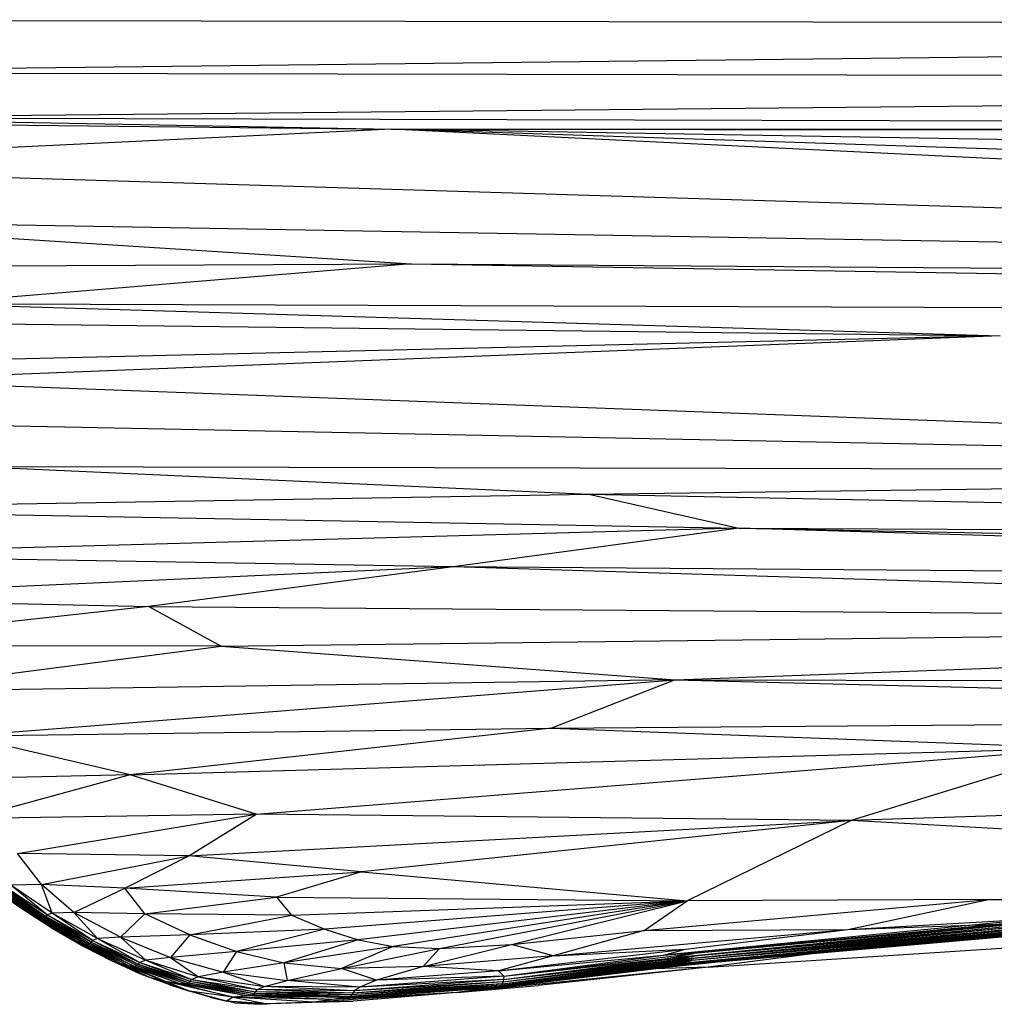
# Paper-space layout '_Frontal' of a CAD drawing. Header units: millimetres. Extents: x -124 to 674, y -13 to 1988.
# Tile 3 of 12: x 63 to 191, y -10 to 119. Entities that reach past the tile are written whole.
import ezdxf

# ---------------------------------------------------------------- set-up
doc = ezdxf.new("R2010")
doc.units = ezdxf.units.MM

psp = doc.layouts.new('_Frontal')

# ---------------------------------------------------------------- linework, layer by layer
at = {"color": 7, "linetype": 'Continuous', "lineweight": 25}
for p, q in [((3.71, 119.41), (546, 118.48)), ((546, 118.48), (12.29, 112.43)), ((12.29, 112.43), (545.95, 111.48)), ((31.07, 106.52), (545.95, 111.48)), ((31.07, 106.52), (111.88, 104.96)), ((31.07, 106.52), (545.71, 105.06)), ((0.69, 106.21), (111.88, 104.96)), ((111.88, 104.96), (11.17, 100.14)), ((111.88, 104.96), (545.71, 105.06)), ((543.5, 90.88), (111.88, 104.96)), ((538.12, 84.16), (111.88, 104.96)), ((544.95, 97.71), (111.88, 104.96)), ((111.88, 104.96), (545.67, 104.58)), ((11.17, 100.14), (538.12, 84.16)), ((22.88, 93.07), (114.48, 87.22)), ((22.88, 93.07), (538.12, 84.16)), ((3.95, 86.75), (114.48, 87.22)), ((114.48, 87.22), (51.21, 81.97)), ((114.48, 87.22), (535.08, 80.33)), ((114.48, 87.22), (538.12, 84.16)), ((51.21, 81.97), (192.09, 77.76)), ((51.21, 81.97), (535.08, 80.33)), ((6.64, 79.93), (192.09, 77.76)), ((192.09, 77.76), (9.41, 73.42)), ((192.09, 77.76), (41.45, 71.85)), ((362.66, 59.87), (41.45, 71.85)), ((43.33, 66.24), (362.66, 59.87)), ((57.15, 60.52), (137.9, 56.87)), ((57.15, 60.52), (362.66, 59.87)), ((137.9, 56.87), (362.66, 59.87)), ((22.51, 54.91), (137.9, 56.87)), ((137.9, 56.87), (157.65, 52.39)), ((137.9, 56.87), (425.87, 50.99)), ((22.51, 54.91), (157.65, 52.39)), ((157.65, 52.39), (27.08, 48.83)), ((157.65, 52.39), (120.02, 47.3)), ((402.23, 45.13), (157.65, 52.39)), ((157.65, 52.39), (447.65, 46.78)), ((157.65, 52.39), (425.87, 50.99)), ((120.02, 47.3), (27.08, 48.83)), ((120.02, 47.3), (29.15, 43.19)), ((120.02, 47.3), (79.92, 42.05)), ((353.98, 40.04), (120.02, 47.3)), ((402.23, 45.13), (120.02, 47.3)), ((29.15, 43.19), (79.92, 42.05)), ((79.92, 42.05), (33.47, 36.95)), ((79.92, 42.05), (89.44, 36.83)), ((79.92, 42.05), (353.98, 40.04)), ((89.44, 36.83), (353.98, 40.04)), ((149.29, 32.42), (353.98, 40.04)), ((89.44, 36.83), (33.47, 36.95)), ((42.96, 30.84), (89.44, 36.83)), ((89.44, 36.83), (149.29, 32.42)), ((149.29, 32.42), (42.96, 30.84)), ((55.56, 25.02), (149.29, 32.42)), ((149.29, 32.42), (132.96, 26.02)), ((149.29, 32.42), (334.93, 27.68)), ((149.29, 32.42), (388.47, 31.86)), ((132.96, 26.02), (334.93, 27.68)), ((55.56, 25.02), (132.96, 26.02)), ((132.96, 26.02), (77.47, 19.88)), ((132.96, 26.02), (203.52, 23.42)), ((77.47, 19.88), (55.56, 25.02)), ((77.47, 19.88), (203.52, 23.42)), ((94.06, 14.69), (203.52, 23.42)), ((203.52, 23.42), (172.48, 13.87)), ((77.47, 19.88), (47.74, 19.24)), ((77.47, 19.88), (56.46, 14.14)), ((94.06, 14.69), (77.47, 19.88)), ((332.89, 18.85), (172.48, 13.87)), ((94.06, 14.69), (56.46, 14.14)), ((62.64, 9.53), (94.06, 14.69)), ((85.22, 9.21), (94.06, 14.69)), ((172.48, 13.87), (94.06, 14.69)), ((85.22, 9.21), (172.48, 13.87)), ((172.48, 13.87), (107.95, 7.11)), ((172.48, 13.87), (150.84, 3.27)), ((373.46, 2.45), (172.48, 13.87)), ((65.77, 5.45), (62.64, 9.53)), ((85.22, 9.21), (62.64, 9.53)), ((65.77, 5.45), (85.22, 9.21)), ((76.76, 4.96), (85.22, 9.21)), ((107.95, 7.11), (85.22, 9.21)), ((76.76, 4.96), (107.95, 7.11)), ((107.95, 7.11), (96.77, 3.76)), ((107.95, 7.11), (150.84, 3.27)), ((65.77, 5.45), (61.75, 5.35)), ((67.21, 1.66), (61.75, 5.35)), ((66.55, 1.44), (61.75, 5.35)), ((67.21, 1.66), (65.77, 5.45)), ((70.07, 1.76), (65.77, 5.45)), ((76.76, 4.96), (65.77, 5.45)), ((59.16, 5.18), (64.41, 1.58)), ((62.94, 2.43), (59.16, 5.18)), ((59.52, 4.8), (62.94, 2.43)), ((65.54, 1.03), (60.09, 4.68)), ((64.41, 1.58), (60.09, 4.68)), ((66.03, 0.94), (60.5, 4.6)), ((65.54, 1.03), (60.5, 4.6)), ((66.03, 0.94), (60.67, 4.7)), ((66.25, 1.03), (60.67, 4.7)), ((66.25, 1.03), (60.79, 4.89)), ((66.38, 1.22), (60.79, 4.89)), ((66.55, 1.44), (60.96, 5.12)), ((60.96, 5.12), (66.38, 1.22)), ((70.07, 1.76), (76.76, 4.96)), ((79.39, 1.58), (76.76, 4.96)), ((96.77, 3.76), (76.76, 4.96)), ((79.39, 1.58), (96.77, 3.76)), ((96.77, 3.76), (98.73, 1.39)), ((96.77, 3.76), (150.84, 3.27)), ((98.73, 1.39), (150.84, 3.27)), ((150.84, 3.27), (103.11, -0.47)), ((150.84, 3.27), (107.5, -1.86)), ((150.84, 3.27), (112.13, -2.74)), ((118.21, -3), (150.84, 3.27)), ((127.69, -2.46), (150.84, 3.27)), ((145.19, -0.62), (190.54, 3.47)), ((145.19, -0.62), (150.84, 3.27)), ((190.54, 3.47), (150.84, 3.27)), ((172.01, -0.5), (190.54, 3.47)), ((190.54, 3.47), (273.17, 3.12)), ((62.94, 2.43), (64.41, 1.58)), ((62.94, 2.43), (67.4, -0.44)), ((65.51, 0.76), (62.94, 2.43)), ((64.41, 1.58), (70.3, -2)), ((64.41, 1.58), (65.54, 1.03)), ((67.4, -0.44), (64.41, 1.58)), ((66.55, 1.44), (66.38, 1.22)), ((67.21, 1.66), (66.55, 1.44)), ((72.5, -1.94), (66.55, 1.44)), ((72.33, -2.16), (66.55, 1.44)), ((70.07, 1.76), (67.21, 1.66)), ((72.5, -1.94), (67.21, 1.66)), ((73.18, -1.7), (67.21, 1.66)), ((73.18, -1.7), (70.07, 1.76)), ((76.2, -1.5), (70.07, 1.76)), ((79.39, 1.58), (70.07, 1.76)), ((76.2, -1.5), (79.39, 1.58)), ((85.35, -1.21), (79.39, 1.58)), ((98.73, 1.39), (79.39, 1.58)), ((85.35, -1.21), (98.73, 1.39)), ((98.73, 1.39), (103.11, -0.47)), ((172.01, -0.5), (206.77, 1.5)), ((65.51, 0.76), (67.4, -0.44)), ((65.54, 1.03), (66.03, 0.94)), ((71.31, -2.34), (65.54, 1.03)), ((70.3, -2), (65.54, 1.03)), ((66.03, 0.94), (66.25, 1.03)), ((71.31, -2.34), (66.03, 0.94)), ((71.9, -2.43), (66.03, 0.94)), ((66.38, 1.22), (66.25, 1.03)), ((71.9, -2.43), (66.25, 1.03)), ((72.18, -2.34), (66.25, 1.03)), ((66.38, 1.22), (72.18, -2.34)), ((72.33, -2.16), (66.38, 1.22)), ((197.71, 0.96), (147.79, -3.9)), ((147.79, -3.9), (197.44, 0.72)), ((198.19, 0.17), (148.19, -4.64)), ((197.72, 0.54), (148.21, -4.32)), ((197.93, 0.34), (148.21, -4.32)), ((197.44, 0.72), (151.72, -3.67)), ((197.72, 0.54), (151.72, -3.67)), ((197.93, 0.34), (151.78, -4.02)), ((198.19, 0.17), (151.78, -4.02)), ((172.01, -0.5), (221.61, 1.27)), ((67.4, -0.44), (70.3, -2)), ((67.4, -0.44), (71.35, -2.74)), ((85.35, -1.21), (76.2, -1.5)), ((85.35, -1.21), (82.8, -4.18)), ((103.11, -0.47), (85.35, -1.21)), ((85.35, -1.21), (91.49, -3.4)), ((103.11, -0.47), (91.49, -3.4)), ((103.11, -0.47), (107.5, -1.86)), ((127.69, -2.46), (145.19, -0.62)), ((133.21, -3.96), (172.01, -0.5)), ((145.19, -0.62), (133.21, -3.96)), ((145.19, -0.62), (172.01, -0.5)), ((200.1, -0.8), (147.96, -5.43)), ((199.2, -0.43), (148.14, -5.14)), ((199.46, -0.55), (148.14, -5.14)), ((198.68, -0.15), (148.15, -4.91)), ((198.93, -0.3), (148.15, -4.91)), ((199.72, -0.65), (148.15, -5.31)), ((199.97, -0.74), (148.15, -5.31)), ((198.42, -0.01), (148.19, -4.64)), ((150.65, -3.09), (172.01, -0.5)), ((198.42, -0.01), (151.75, -4.32)), ((198.68, -0.15), (151.75, -4.32)), ((153.63, -5.45), (220.99, -1.07)), ((199.2, -0.43), (158.68, -3.96)), ((199.72, -0.65), (166.8, -3.47)), ((200.1, -0.8), (178.45, -2.64)), ((70.3, -2), (76.09, -4.95)), ((70.3, -2), (71.31, -2.34)), ((75.04, -4.63), (70.3, -2)), ((71.35, -2.74), (70.3, -2)), ((71.31, -2.34), (71.9, -2.43)), ((77.31, -5.27), (71.31, -2.34)), ((76.09, -4.95), (71.31, -2.34)), ((72.18, -2.34), (71.9, -2.43)), ((78.06, -5.36), (71.9, -2.43)), ((77.31, -5.27), (71.9, -2.43)), ((72.33, -2.16), (72.18, -2.34)), ((78.39, -5.26), (72.18, -2.34)), ((72.18, -2.34), (78.06, -5.36)), ((72.5, -1.94), (72.33, -2.16)), ((72.33, -2.16), (78.54, -5.07)), ((72.33, -2.16), (78.39, -5.26)), ((73.18, -1.7), (72.5, -1.94)), ((72.5, -1.94), (78.73, -4.84)), ((72.5, -1.94), (78.54, -5.07)), ((76.2, -1.5), (73.18, -1.7)), ((73.18, -1.7), (79.55, -4.56)), ((73.18, -1.7), (78.73, -4.84)), ((76.2, -1.5), (82.8, -4.18)), ((76.2, -1.5), (79.55, -4.56)), ((107.5, -1.86), (91.49, -3.4)), ((107.5, -1.86), (97.72, -4.91)), ((107.5, -1.86), (112.13, -2.74)), ((116.08, -5.39), (127.69, -2.46)), ((118.21, -3), (127.69, -2.46)), ((133.21, -3.96), (127.69, -2.46)), ((71.35, -2.74), (75.04, -4.63)), ((91.49, -3.4), (82.8, -4.18)), ((91.49, -3.4), (89.72, -6.14)), ((91.49, -3.4), (97.72, -4.91)), ((112.13, -2.74), (97.72, -4.91)), ((112.13, -2.74), (105.3, -5.63)), ((105.3, -5.63), (118.21, -3)), ((112.13, -2.74), (118.21, -3)), ((118.21, -3), (116.08, -5.39)), ((125.99, -5.94), (150.65, -3.09)), ((126.71, -6.63), (151.72, -3.67)), ((133.21, -3.96), (150.65, -3.09)), ((147.79, -3.9), (150.65, -3.09)), ((151.72, -3.67), (147.79, -3.9)), ((148.21, -4.32), (151.72, -3.67)), ((167.66, -3.68), (153.63, -5.45)), ((75.04, -4.63), (79.85, -6.75)), ((75.04, -4.63), (76.09, -4.95)), ((78.18, -6.09), (75.04, -4.63)), ((76.09, -4.95), (77.31, -5.27)), ((76.09, -4.95), (82.14, -7.37)), ((79.85, -6.75), (76.09, -4.95)), ((78.54, -5.07), (78.39, -5.26)), ((78.73, -4.84), (78.54, -5.07)), ((78.54, -5.07), (85.19, -7.53)), ((78.54, -5.07), (85.33, -7.33)), ((79.55, -4.56), (78.73, -4.84)), ((78.73, -4.84), (85.56, -7.08)), ((78.73, -4.84), (85.33, -7.33)), ((82.8, -4.18), (79.55, -4.56)), ((79.55, -4.56), (86.48, -6.74)), ((79.55, -4.56), (85.56, -7.08)), ((82.8, -4.18), (86.48, -6.74)), ((82.8, -4.18), (89.72, -6.14)), ((97.72, -4.91), (89.72, -6.14)), ((97.72, -4.91), (98.14, -7.22)), ((97.72, -4.91), (105.3, -5.63)), ((133.21, -3.96), (116.08, -5.39)), ((125.99, -5.94), (147.79, -3.9)), ((133.21, -3.96), (125.99, -5.94)), ((126.34, -7.85), (150.1, -4.96)), ((126.34, -7.85), (148.14, -5.14)), ((126.46, -7.65), (150.94, -4.66)), ((126.46, -7.65), (148.15, -4.91)), ((126.46, -7.65), (148.14, -5.14)), ((126.56, -7.39), (151.75, -4.32)), ((126.56, -7.39), (148.19, -4.64)), ((126.56, -7.39), (148.15, -4.91)), ((126.67, -7.08), (151.78, -4.02)), ((126.67, -7.08), (148.21, -4.32)), ((126.67, -7.08), (148.19, -4.64)), ((126.71, -6.63), (147.79, -3.9)), ((126.71, -6.63), (148.21, -4.32)), ((155.77, -4.74), (146.42, -5.69)), ((147.96, -5.43), (150.07, -5.14)), ((148.14, -5.14), (151.38, -4.62)), ((148.15, -4.91), (151.75, -4.32)), ((148.15, -5.31), (150.91, -4.89)), ((148.19, -4.64), (151.78, -4.02)), ((151.75, -4.32), (148.19, -4.64)), ((151.78, -4.02), (148.21, -4.32)), ((84.04, -7.68), (77.31, -5.27)), ((78.06, -5.36), (77.31, -5.27)), ((82.14, -7.37), (77.31, -5.27)), ((78.39, -5.26), (78.06, -5.36)), ((84.86, -7.67), (78.06, -5.36)), ((78.06, -5.36), (84.04, -7.68)), ((78.18, -6.09), (79.85, -6.75)), ((78.39, -5.26), (84.86, -7.67)), ((78.39, -5.26), (85.19, -7.53)), ((89.72, -6.14), (86.48, -6.74)), ((89.72, -6.14), (95.15, -8.02)), ((89.72, -6.14), (98.14, -7.22)), ((98.14, -7.22), (105.3, -5.63)), ((116.08, -5.39), (105.3, -5.63)), ((109.91, -7.19), (105.3, -5.63)), ((116.08, -5.39), (109.91, -7.19)), ((125.99, -5.94), (109.91, -7.19)), ((125.99, -5.94), (116.08, -5.39)), ((153.63, -5.45), (120.52, -8.82)), ((120.52, -8.82), (146.42, -5.69)), ((124.89, -8.22), (147.96, -5.43)), ((124.89, -8.22), (146.42, -5.69)), ((125.99, -5.94), (126.71, -6.63)), ((126.05, -8.01), (149.14, -5.22)), ((126.05, -8.01), (148.15, -5.31)), ((126.05, -8.01), (147.96, -5.43)), ((126.34, -7.85), (148.15, -5.31)), ((153.63, -5.45), (131.21, -7.87)), ((146.42, -5.69), (148.7, -5.37)), ((153.63, -5.45), (146.42, -5.69)), ((79.85, -6.75), (82.14, -7.37)), ((79.85, -6.75), (85.3, -8.65)), ((82.68, -7.81), (79.85, -6.75)), ((84.04, -7.68), (82.14, -7.37)), ((91.05, -9.44), (82.14, -7.37)), ((85.3, -8.65), (82.14, -7.37)), ((84.86, -7.67), (84.04, -7.68)), ((92.77, -9.23), (84.04, -7.68)), ((84.04, -7.68), (91.05, -9.44)), ((85.19, -7.53), (84.86, -7.67)), ((84.86, -7.67), (93.55, -9.1)), ((92.77, -9.23), (84.86, -7.67)), ((85.33, -7.33), (85.19, -7.53)), ((85.19, -7.53), (93.85, -8.93)), ((85.19, -7.53), (93.55, -9.1)), ((85.56, -7.08), (85.33, -7.33)), ((85.33, -7.33), (93.99, -8.71)), ((85.33, -7.33), (93.85, -8.93)), ((86.48, -6.74), (85.56, -7.08)), ((85.56, -7.08), (93.99, -8.71)), ((85.56, -7.08), (94.24, -8.43)), ((86.48, -6.74), (94.24, -8.43)), ((86.48, -6.74), (95.15, -8.02)), ((95.15, -8.02), (98.14, -7.22)), ((109.91, -7.19), (98.14, -7.22)), ((107.72, -8.1), (98.14, -7.22)), ((126.46, -7.65), (106.67, -9.12)), ((126.56, -7.39), (106.8, -8.88)), ((126.46, -7.65), (106.8, -8.88)), ((126.67, -7.08), (107.02, -8.58)), ((126.56, -7.39), (107.02, -8.58)), ((126.71, -6.63), (107.72, -8.1)), ((126.67, -7.08), (107.72, -8.1)), ((109.91, -7.19), (107.72, -8.1)), ((126.71, -6.63), (109.91, -7.19)), ((126.46, -7.65), (126.34, -7.85)), ((126.56, -7.39), (126.46, -7.65)), ((126.67, -7.08), (126.56, -7.39)), ((126.71, -6.63), (126.67, -7.08)), ((82.68, -7.81), (85.3, -8.65)), ((91.05, -9.44), (85.3, -8.65)), ((90.18, -9.95), (85.3, -8.65)), ((88.02, -9.4), (85.3, -8.65)), ((93.55, -9.1), (93.85, -8.93)), ((93.85, -8.93), (93.99, -8.71)), ((106.67, -9.12), (93.85, -8.93)), ((106.44, -9.31), (93.85, -8.93)), ((93.99, -8.71), (94.24, -8.43)), ((106.8, -8.88), (93.99, -8.71)), ((106.67, -9.12), (93.99, -8.71)), ((94.24, -8.43), (95.15, -8.02)), ((106.8, -8.88), (94.24, -8.43)), ((107.02, -8.58), (94.24, -8.43)), ((107.72, -8.1), (95.15, -8.02)), ((107.02, -8.58), (95.15, -8.02)), ((120.52, -8.82), (101.67, -10.09)), ((124.89, -8.22), (104.07, -9.72)), ((120.52, -8.82), (104.07, -9.72)), ((126.05, -8.01), (105.79, -9.48)), ((124.89, -8.22), (105.79, -9.48)), ((126.34, -7.85), (106.44, -9.31)), ((126.05, -8.01), (106.44, -9.31)), ((126.34, -7.85), (106.67, -9.12)), ((106.8, -8.88), (106.67, -9.12)), ((107.02, -8.58), (106.8, -8.88)), ((120.52, -8.82), (106.86, -9.93)), ((107.72, -8.1), (107.02, -8.58)), ((120.52, -8.82), (131.21, -7.87)), ((124.89, -8.22), (120.52, -8.82)), ((126.05, -8.01), (124.89, -8.22)), ((126.34, -7.85), (126.05, -8.01)), ((88.02, -9.4), (90.18, -9.95)), ((91.05, -9.44), (90.18, -9.95)), ((95.5, -10.29), (90.18, -9.95)), ((94.61, -10.36), (90.18, -9.95)), ((91.21, -10.16), (90.18, -9.95)), ((92.77, -9.23), (91.05, -9.44)), ((104.07, -9.72), (91.05, -9.44)), ((101.67, -10.09), (91.05, -9.44)), ((91.05, -9.44), (95.5, -10.29)), ((91.21, -10.16), (94.61, -10.36)), ((93.55, -9.1), (92.77, -9.23)), ((105.79, -9.48), (92.77, -9.23)), ((104.07, -9.72), (92.77, -9.23)), ((106.44, -9.31), (93.55, -9.1)), ((105.79, -9.48), (93.55, -9.1)), ((106.86, -9.93), (94.61, -10.36)), ((94.61, -10.36), (95.5, -10.29)), ((106.86, -9.93), (95.5, -10.29)), ((101.67, -10.09), (95.5, -10.29)), ((104.07, -9.72), (101.67, -10.09)), ((101.67, -10.09), (106.86, -9.93)), ((105.79, -9.48), (104.07, -9.72)), ((106.44, -9.31), (105.79, -9.48)), ((106.67, -9.12), (106.44, -9.31)), ((109.43, -9.72), (106.86, -9.93)), ((110.06, -9.67), (109.43, -9.72))]:
    psp.add_line(p, q, dxfattribs=at)

doc.saveas('drawing.dxf')
